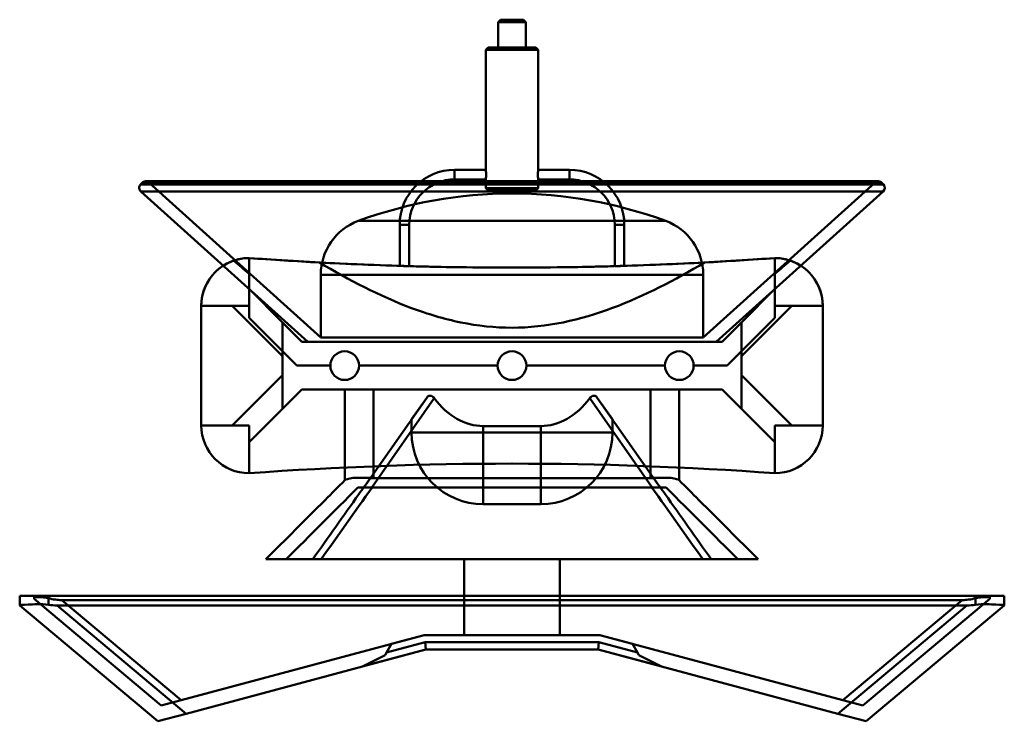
# Model space of a CAD drawing. Header units: millimetres. Extents: x -103 to 103, y -62 to 85.
import ezdxf

# ---------------------------------------------------------------- set-up
doc = ezdxf.new("R2010")
doc.units = ezdxf.units.MM
doc.layers.add('1', color=7, linetype='CONTINUOUS', true_color=0xffffff)

msp = doc.modelspace()

# ---------------------------------------------------------------- linework, layer by layer
at = {"layer": '1', "color": 30, "linetype": 'Continuous', "lineweight": 50}
for p, q in [((-2.4, 85), (-2.9, 84.5)), ((-2.4, 85), (-2.9, 84.5)), ((-2.9, 84.5), (2.9, 84.5)), ((2.9, 84.5), (-2.9, 84.5)), ((-2.9, 84.5), (-2.9, 79.2)), ((-2.9, 84.5), (-2.9, 79.2)), ((-2.4, 85), (2.4, 85)), ((2.4, 85), (-2.4, 85)), ((2.9, 84.5), (2.4, 85)), ((2.9, 84.5), (2.4, 85)), ((2.9, 79.2), (2.9, 84.5)), ((2.9, 79.2), (2.9, 84.5)), ((-5, 79.2), (-5.5, 78.7)), ((-5, 79.2), (-5.5, 78.7)), ((5.5, 78.7), (-5.5, 78.7)), ((-5.5, 78.7), (5.5, 78.7)), ((-5.5, 78.7), (-5.5, 53.6)), ((-5.5, 78.7), (-5.5, 53.6)), ((-5, 79.2), (5, 79.2)), ((5, 79.2), (-5, 79.2)), ((-2.9, 79.2), (2.9, 79.2)), ((2.9, 79.2), (-2.9, 79.2)), ((5.5, 78.7), (5, 79.2)), ((5.5, 78.7), (5, 79.2)), ((5.5, 53.6), (5.5, 78.7)), ((5.5, 53.6), (5.5, 78.7)), ((-12, 51.6), (-12, 53.6)), ((-12, 53.6), (-12, 51.6)), ((-5.5, 53.6), (-12, 53.6)), ((-5.5, 53.6), (-12, 53.6)), ((12, 53.6), (5.5, 53.6)), ((12, 53.6), (5.5, 53.6)), ((12, 53.6), (12, 51.6)), ((12, 51.6), (12, 53.6)), ((-12, 51.6), (-5.5, 51.6)), ((-12, 51.6), (-5.5, 51.6)), ((-5.5, 51.61), (-5.5, 49.8)), ((-5.5, 51.61), (-5.5, 49.8)), ((5.5, 49.8), (5.5, 51.61)), ((5.5, 49.8), (5.5, 51.61)), ((5.5, 51.6), (12, 51.6)), ((5.5, 51.6), (12, 51.6)), ((-77.4, 50.87), (-77.73, 50.5)), ((77.73, 50.5), (-77.73, 50.5)), ((77.4, 50.87), (-77.4, 50.87)), ((76.66, 51.2), (-76.66, 51.2)), ((76.66, 51.2), (-76.66, 51.2)), ((75.99, 50.95), (-75.99, 50.95)), ((-75.99, 50.95), (-40, 18.54)), ((5.5, 49.8), (-5.5, 49.8)), ((-5.5, 49.8), (5.5, 49.8)), ((-5.5, 49.8), (-5, 49.3)), ((-5.5, 49.8), (-5, 49.3)), ((5, 49.3), (5.5, 49.8)), ((5, 49.3), (5.5, 49.8)), ((40, 18.54), (75.99, 50.95)), ((77.73, 50.5), (77.4, 50.87)), ((77.66, 49.09), (-77.66, 49.09)), ((-77.66, 49.09), (-42.74, 17.65)), ((5, 49.3), (-5, 49.3)), ((-5, 49.3), (5, 49.3)), ((42.74, 17.65), (77.66, 49.09)), ((-32.15, 42.91), (32.15, 42.91)), ((-23.5, 42.1), (-21.5, 42.1)), ((-21.5, 42.1), (-23.5, 42.1)), ((-23.5, 42.1), (-23.5, 33.51)), ((-23.5, 42.1), (-23.5, 33.51)), ((-21.5, 33.46), (-21.5, 42.1)), ((-21.5, 33.46), (-21.5, 42.1)), ((21.5, 42.1), (23.5, 42.1)), ((23.5, 42.1), (21.5, 42.1)), ((21.5, 42.1), (21.5, 33.46)), ((21.5, 42.1), (21.5, 33.46)), ((23.5, 33.51), (23.5, 42.1)), ((23.5, 33.51), (23.5, 42.1)), ((-55, 25.15), (-55, 35.15)), ((-55, 35.15), (-55, 28.69)), ((-55, 35.15), (-55, 25.15)), ((-55, 25.15), (-55, 35.15)), ((-55, 25.15), (-55, 35.15)), ((-55, 35.15), (-55, 25.15)), ((-55, 25.15), (-55, 35.15)), ((-55, 28.69), (-55, 35.15)), ((55, 35.15), (55, 25.15)), ((55, 35.15), (55, 28.69)), ((55, 35.15), (55, 25.15)), ((55, 25.15), (55, 35.15)), ((55, 28.69), (55, 35.15)), ((55, 35.15), (55, 25.15)), ((55, 35.15), (55, 25.15)), ((55, 25.15), (55, 35.15)), ((-55, 31.86), (-55, 28.69)), ((-55, 28.69), (-55, 31.86)), ((-40, 31.65), (40, 31.65)), ((-40, 31.65), (-40, 18.54)), ((40, 18.54), (40, 31.65)), ((55, 31.86), (55, 28.69)), ((55, 28.69), (55, 31.86)), ((-43.96, 17.65), (-55, 28.69)), ((-55, 28.69), (-43.96, 17.65)), ((-55, 28.69), (-55, 25.15)), ((-43.96, 17.65), (-55, 28.69)), ((-55, 25.15), (-55, 28.69)), ((-55, 28.69), (-55, 25.15)), ((-48, 21.69), (-55, 28.69)), ((-55, 25.15), (-55, 28.69)), ((-55, 28.69), (-43.96, 17.65)), ((-55, 28.69), (-43.96, 17.65)), ((-43.96, 17.65), (-55, 28.69)), ((-55, 28.69), (-48, 21.69)), ((55, 28.69), (43.96, 17.65)), ((55, 28.69), (43.96, 17.65)), ((43.96, 17.65), (55, 28.69)), ((55, 28.69), (43.96, 17.65)), ((43.96, 17.65), (55, 28.69)), ((43.96, 17.65), (55, 28.69)), ((55, 28.69), (48, 21.69)), ((48, 21.69), (55, 28.69)), ((55, 25.15), (55, 28.69)), ((55, 28.69), (55, 25.15)), ((55, 28.69), (55, 25.15)), ((55, 25.15), (55, 28.69)), ((-65, 25.15), (-55, 25.15)), ((-58.54, 25.15), (-65, 25.15)), ((-65, 25.15), (-55, 25.15)), ((-65, 25.15), (-58.54, 25.15)), ((-65, 25.15), (-65, 0.15)), ((-55, 25.15), (-65, 25.15)), ((-65, 25.15), (-65, 0.15)), ((-65, 25.15), (-58.54, 25.15)), ((-65, 0.15), (-65, 25.15)), ((-55, 25.15), (-65, 25.15)), ((-58.54, 25.15), (-65, 25.15)), ((-65, 0.15), (-65, 25.15)), ((-48, 14.61), (-58.54, 25.15)), ((-58.54, 25.15), (-55, 25.15)), ((-58.54, 25.15), (-48, 14.61)), ((-58.54, 25.15), (-48, 14.61)), ((-48, 14.61), (-58.54, 25.15)), ((-48, 14.61), (-58.54, 25.15)), ((-55, 25.15), (-58.54, 25.15)), ((-58.54, 25.15), (-48, 14.61)), ((-48, 14.61), (-58.54, 25.15)), ((-58.54, 25.15), (-48, 14.61)), ((-58.54, 25.15), (-55, 25.15)), ((-55, 25.15), (-58.54, 25.15)), ((-55, 22.65), (-55, 25.15)), ((-55, 22.65), (-55, 25.15)), ((48, 14.61), (58.54, 25.15)), ((58.54, 25.15), (48, 14.61)), ((48, 14.61), (58.54, 25.15)), ((58.54, 25.15), (48, 14.61)), ((58.54, 25.15), (48, 14.61)), ((48, 14.61), (58.54, 25.15)), ((48, 14.61), (58.54, 25.15)), ((58.54, 25.15), (48, 14.61)), ((55, 25.15), (55, 22.65)), ((55, 25.15), (58.54, 25.15)), ((55, 25.15), (58.54, 25.15)), ((55, 25.15), (55, 22.65)), ((58.54, 25.15), (55, 25.15)), ((55, 25.15), (65, 25.15)), ((65, 25.15), (55, 25.15)), ((65, 25.15), (55, 25.15)), ((55, 25.15), (65, 25.15)), ((58.54, 25.15), (55, 25.15)), ((58.54, 25.15), (65, 25.15)), ((65, 25.15), (58.54, 25.15)), ((65, 25.15), (58.54, 25.15)), ((58.54, 25.15), (65, 25.15)), ((65, 0.15), (65, 25.15)), ((65, 0.15), (65, 25.15)), ((65, 25.15), (65, 0.15)), ((65, 25.15), (65, 0.15)), ((-55, 22.65), (-45, 12.65)), ((-45, 12.65), (-55, 22.65)), ((-48, 21.69), (-48, 14.61)), ((-48, 14.61), (-48, 21.69)), ((55, 22.65), (45, 12.65)), ((45, 12.65), (55, 22.65)), ((48, 21.69), (48, 14.61)), ((48, 14.61), (48, 21.69)), ((-40, 18.54), (40, 18.54)), ((-43.96, 17.65), (43.96, 17.65)), ((43.96, 17.65), (-43.96, 17.65)), ((-43.96, 17.65), (43.96, 17.65)), ((43.96, 17.65), (-43.96, 17.65)), ((43.96, 17.65), (-43.96, 17.65)), ((-43.96, 17.65), (43.96, 17.65)), ((42.74, 17.65), (-42.74, 17.65)), ((-48, 10.69), (-48, 14.61)), ((-48, 14.61), (-48, 10.69)), ((-48, 14.61), (-48, 10.69)), ((-48, 10.69), (-48, 14.61)), ((-48, 10.69), (-48, 14.61)), ((-48, 14.61), (-48, 10.69)), ((48, 14.61), (48, 10.69)), ((48, 10.69), (48, 14.61)), ((48, 14.61), (48, 10.69)), ((48, 10.69), (48, 14.61)), ((48, 14.61), (48, 10.69)), ((48, 10.69), (48, 14.61)), ((-38, 12.65), (-45, 12.65)), ((-38, 12.65), (-45, 12.65)), ((-3, 12.65), (-32, 12.65)), ((-3, 12.65), (-32, 12.65)), ((32, 12.65), (3, 12.65)), ((32, 12.65), (3, 12.65)), ((45, 12.65), (38, 12.65)), ((45, 12.65), (38, 12.65)), ((-48, 10.69), (-58.54, 0.15)), ((-58.54, 0.15), (-48, 10.69)), ((-58.54, 0.15), (-48, 10.69)), ((-48, 10.69), (-58.54, 0.15)), ((-48, 10.69), (-58.54, 0.15)), ((-48, 10.69), (-58.54, 0.15)), ((-58.54, 0.15), (-48, 10.69)), ((-58.54, 0.15), (-48, 10.69)), ((-48, 10.69), (-48, 3.61)), ((-48, 3.61), (-48, 10.69)), ((48, 10.69), (58.54, 0.15)), ((48, 10.69), (58.54, 0.15)), ((48, 3.61), (48, 10.69)), ((58.54, 0.15), (48, 10.69)), ((48, 10.69), (58.54, 0.15)), ((58.54, 0.15), (48, 10.69)), ((58.54, 0.15), (48, 10.69)), ((58.54, 0.15), (48, 10.69)), ((48, 10.69), (58.54, 0.15)), ((48, 10.69), (48, 3.61)), ((-55, -3.39), (-43.96, 7.65)), ((-55, -3.39), (-43.96, 7.65)), ((-43.96, 7.65), (-55, -3.39)), ((-43.96, 7.65), (-55, -3.39)), ((-55, -3.39), (-43.96, 7.65)), ((-43.96, 7.65), (-55, -3.39)), ((43.96, 7.65), (-43.96, 7.65)), ((-43.96, 7.65), (43.96, 7.65)), ((43.96, 7.65), (-43.96, 7.65)), ((43.96, 7.65), (-43.96, 7.65)), ((-43.96, 7.65), (43.96, 7.65)), ((-43.96, 7.65), (43.96, 7.65)), ((-35, -11.35), (-35, 7.65)), ((-35, 7.65), (-29, 7.65)), ((-35, 7.65), (-35, -11.35)), ((-35, 7.65), (-29, 7.65)), ((-29, -10.87), (-29, 7.65)), ((-29, 7.65), (29, 7.65)), ((-29, 7.65), (-29, -10.87)), ((-29, 7.65), (29, 7.65)), ((29, 7.65), (35, 7.65)), ((29, -10.87), (29, 7.65)), ((35, 7.65), (29, 7.65)), ((29, 7.65), (29, -10.87)), ((35, -11.35), (35, 7.65)), ((35, 7.65), (35, -11.35)), ((55, -3.39), (43.96, 7.65)), ((43.96, 7.65), (55, -3.39)), ((55, -3.39), (43.96, 7.65)), ((43.96, 7.65), (55, -3.39)), ((43.96, 7.65), (55, -3.39)), ((55, -3.39), (43.96, 7.65)), ((-17.84, 5.94), (-31, -12.85)), ((-31, -12.85), (-17.84, 5.94)), ((-29.36, -12.85), (-16.28, 5.83)), ((-16.28, 5.83), (-29.36, -12.85)), ((-17.84, 5.94), (-21, 1.43)), ((-21, 1.43), (-17.84, 5.94)), ((29.36, -12.85), (16.28, 5.83)), ((16.28, 5.83), (29.36, -12.85)), ((17.84, 5.94), (21, 1.43)), ((21, 1.43), (17.84, 5.94)), ((31, -12.85), (17.84, 5.94)), ((17.84, 5.94), (31, -12.85)), ((-48, 3.61), (-55, -3.39)), ((-55, -3.39), (-48, 3.61)), ((48, 3.61), (55, -3.39)), ((55, -3.39), (48, 3.61)), ((-55, 0.15), (-65, 0.15)), ((-65, 0.15), (-58.54, 0.15)), ((-55, 0.15), (-65, 0.15)), ((-58.54, 0.15), (-65, 0.15)), ((-65, 0.15), (-58.54, 0.15)), ((-65, 0.15), (-55, 0.15)), ((-58.54, 0.15), (-65, 0.15)), ((-65, 0.15), (-55, 0.15)), ((-55, 0.15), (-58.54, 0.15)), ((-58.54, 0.15), (-55, 0.15)), ((-58.54, 0.15), (-55, 0.15)), ((-55, 0.15), (-58.54, 0.15)), ((-55, 0.15), (-55, -3.39)), ((-55, 0.15), (-55, -9.85)), ((-55, -3.39), (-55, 0.15)), ((-55, -3.39), (-55, 0.15)), ((-55, 0.15), (-55, -9.85)), ((-55, -9.85), (-55, 0.15)), ((-55, 0.15), (-55, -3.39)), ((-55, -9.85), (-55, 0.15)), ((-21, 1.43), (-21, -1.35)), ((-21, -1.35), (-21, 1.43)), ((6, 0), (-6, 0)), ((-6, 0), (6, 0)), ((-6, -1.35), (-6, 0)), ((-6, 0), (-6, -1.35)), ((6, -1.35), (6, 0)), ((6, 0), (6, -1.35)), ((21, 1.43), (21, -1.35)), ((21, -1.35), (21, 1.43)), ((58.54, 0.15), (55, 0.15)), ((55, 0.15), (58.54, 0.15)), ((55, 0.15), (65, 0.15)), ((55, -9.85), (55, 0.15)), ((55, 0.15), (55, -3.39)), ((55, -3.39), (55, 0.15)), ((55, -3.39), (55, 0.15)), ((55, 0.15), (65, 0.15)), ((55, 0.15), (55, -9.85)), ((58.54, 0.15), (55, 0.15)), ((65, 0.15), (55, 0.15)), ((65, 0.15), (55, 0.15)), ((55, 0.15), (55, -3.39)), ((55, 0.15), (58.54, 0.15)), ((55, -9.85), (55, 0.15)), ((55, 0.15), (55, -9.85)), ((58.54, 0.15), (65, 0.15)), ((58.54, 0.15), (65, 0.15)), ((65, 0.15), (58.54, 0.15)), ((65, 0.15), (58.54, 0.15)), ((-21, -1.35), (-6, -1.35)), ((-21, -1.35), (-6, -1.35)), ((-6, -1.35), (6, -1.35)), ((-6, -16.35), (-6, -1.35)), ((-6, -1.35), (-6, -16.35)), ((6, -1.35), (-6, -1.35)), ((6, -1.35), (6, -16.35)), ((21, -1.35), (6, -1.35)), ((6, -16.35), (6, -1.35)), ((6, -1.35), (21, -1.35)), ((-55, -9.85), (-55, -3.39)), ((-55, -9.85), (-55, -3.39)), ((-55, -3.39), (-55, -9.85)), ((-55, -3.39), (-55, -9.85)), ((55, -3.39), (55, -9.85)), ((55, -3.39), (55, -9.85)), ((55, -9.85), (55, -3.39)), ((55, -9.85), (55, -3.39)), ((-34.96, -11.31), (-35, -11.35)), ((-34.96, -11.31), (-35, -11.35)), ((-33.26, -10.85), (-29.64, -10.85)), ((-29.64, -10.85), (-33.26, -10.85)), ((-29, -10.87), (29, -10.87)), ((29, -10.87), (-29, -10.87)), ((33.26, -10.85), (29.64, -10.85)), ((29.64, -10.85), (33.26, -10.85)), ((34.96, -11.31), (35, -11.35)), ((34.96, -11.31), (35, -11.35)), ((-31, -12.85), (-29.36, -12.85)), ((-29.36, -12.85), (-31, -12.85)), ((29.36, -12.85), (-29.36, -12.85)), ((29.36, -12.85), (-29.36, -12.85)), ((-29.29, -12.85), (29.29, -12.85)), ((29.29, -12.85), (-29.29, -12.85)), ((29.36, -12.85), (31, -12.85)), ((31, -12.85), (29.36, -12.85)), ((-6, -16.35), (6, -16.35)), ((6, -16.35), (-6, -16.35)), ((-41.7, -27.85), (-10, -27.85)), ((-10, -27.85), (-41.7, -27.85)), ((-39.93, -27.85), (39.93, -27.85)), ((39.93, -27.85), (-39.93, -27.85)), ((-10, -43.7), (-10, -27.85)), ((-10, -27.85), (-10, -43.7)), ((-10, -27.85), (10, -27.85)), ((-10, -27.85), (-10, -43.7)), ((-10, -43.7), (-10, -27.85)), ((10, -27.85), (-10, -27.85)), ((10, -43.7), (10, -27.85)), ((10, -27.85), (41.7, -27.85)), ((10, -43.7), (10, -27.85)), ((10, -27.85), (10, -43.7)), ((10, -27.85), (10, -43.7)), ((41.7, -27.85), (10, -27.85)), ((-103, -35.5), (-97, -35.5)), ((-97, -35.5), (-103, -35.5)), ((-103, -37.48), (-103, -35.5)), ((-103, -35.5), (-103, -37.48)), ((-100, -35.5), (-100, -35.97)), ((-97, -35.5), (-100, -35.5)), ((-100, -35.97), (-100, -35.5)), ((-100, -35.5), (-97, -35.5)), ((-100, -36.1), (-100, -35.97)), ((-100, -35.97), (-100, -36.1)), ((-73.38, -58.43), (-100, -36.1)), ((-100, -36.1), (-73.38, -58.43)), ((97, -35.5), (-97, -35.5)), ((-97, -35.99), (-97, -35.5)), ((-97, -35.5), (97, -35.5)), ((-97, -35.5), (-97, -35.99)), ((-97, -35.5), (-97, -37.37)), ((97, -35.5), (-97, -35.5)), ((-97, -37.37), (-97, -35.5)), ((-97, -35.5), (97, -35.5)), ((94.18, -36.39), (-94.18, -36.39)), ((-69.24, -57.32), (-94.18, -36.39)), ((-94.18, -36.39), (-69.24, -57.32)), ((-94.18, -36.39), (94.18, -36.39)), ((69.24, -57.32), (94.18, -36.39)), ((94.18, -36.39), (69.24, -57.32)), ((73.38, -58.43), (100, -36.1)), ((100, -36.1), (73.38, -58.43)), ((100, -35.5), (97, -35.5)), ((97, -35.5), (97, -37.37)), ((97, -35.99), (97, -35.5)), ((97, -37.37), (97, -35.5)), ((103, -35.5), (97, -35.5)), ((97, -35.5), (97, -35.99)), ((97, -35.5), (103, -35.5)), ((97, -35.5), (100, -35.5)), ((100, -35.97), (100, -35.5)), ((100, -35.5), (100, -35.97)), ((100, -35.97), (100, -36.1)), ((100, -36.1), (100, -35.97)), ((103, -37.48), (103, -35.5)), ((103, -35.5), (103, -37.48)), ((-103, -37.5), (-103, -37.48)), ((-103, -37.48), (-103, -37.5)), ((-74.12, -61.74), (-103, -37.5)), ((-103, -37.5), (-74.12, -61.74)), ((95.18, -37.5), (-95.18, -37.5)), ((-68.19, -60.15), (-95.18, -37.5)), ((-95.18, -37.5), (-68.19, -60.15)), ((95.18, -37.5), (-95.18, -37.5)), ((68.19, -60.15), (95.18, -37.5)), ((95.18, -37.5), (68.19, -60.15)), ((103, -37.5), (74.12, -61.74)), ((74.12, -61.74), (103, -37.5)), ((103, -37.5), (103, -37.48)), ((103, -37.48), (103, -37.5)), ((-69.24, -57.32), (-18.39, -43.7)), ((-18.39, -43.7), (-69.24, -57.32)), ((-26.25, -47.36), (-18.2, -45.2)), ((-18.2, -45.2), (-26.25, -47.36)), ((-18.39, -43.7), (-25.24, -45.53)), ((-18.39, -43.7), (-25.24, -45.53)), ((18.39, -43.7), (-18.39, -43.7)), ((-18.39, -43.7), (18.39, -43.7)), ((18.39, -43.7), (-18.39, -43.7)), ((18.39, -43.7), (-18.39, -43.7)), ((-18.2, -45.2), (18.2, -45.2)), ((-18.2, -45.2), (-18, -46.7)), ((-18, -46.7), (-18.2, -45.2)), ((18.2, -45.2), (-18.2, -45.2)), ((10, -43.7), (-10, -43.7)), ((10, -43.7), (-10, -43.7)), ((-10, -43.7), (10, -43.7)), ((-10, -43.7), (10, -43.7)), ((18, -46.7), (18.2, -45.2)), ((18.2, -45.2), (18, -46.7)), ((26.25, -47.36), (18.2, -45.2)), ((18.2, -45.2), (26.25, -47.36)), ((25.24, -45.53), (18.39, -43.7)), ((69.24, -57.32), (18.39, -43.7)), ((18.39, -43.7), (69.24, -57.32)), ((25.24, -45.53), (18.39, -43.7)), ((-68.19, -60.15), (-18, -46.7)), ((-18, -46.7), (-68.19, -60.15)), ((-31.13, -50.22), (-18, -46.7)), ((-18, -46.7), (-31.13, -50.22)), ((-26.54, -47.87), (-26.25, -47.36)), ((-26.25, -47.36), (-26.54, -47.87)), ((-25.24, -45.53), (-26.25, -47.36)), ((-25.24, -45.53), (-26.25, -47.36)), ((-18, -46.7), (18, -46.7)), ((18, -46.7), (-18, -46.7)), ((18, -46.7), (-18, -46.7)), ((-18, -46.7), (18, -46.7)), ((18, -46.7), (68.19, -60.15)), ((18, -46.7), (31.13, -50.22)), ((31.13, -50.22), (18, -46.7)), ((68.19, -60.15), (18, -46.7)), ((26.25, -47.36), (25.24, -45.53)), ((26.25, -47.36), (25.24, -45.53)), ((26.25, -47.36), (26.54, -47.87)), ((26.54, -47.87), (26.25, -47.36)), ((-26.54, -47.87), (-31.13, -50.22)), ((-31.13, -50.22), (-26.54, -47.87)), ((26.54, -47.87), (31.13, -50.22)), ((31.13, -50.22), (26.54, -47.87)), ((-73.38, -58.43), (-69.24, -57.32)), ((-69.24, -57.32), (-73.38, -58.43)), ((69.24, -57.32), (73.38, -58.43)), ((73.38, -58.43), (69.24, -57.32)), ((-68.19, -60.15), (-74.12, -61.74)), ((-74.12, -61.74), (-68.19, -60.15)), ((74.12, -61.74), (68.19, -60.15)), ((68.19, -60.15), (74.12, -61.74))]:
    msp.add_line(p, q, dxfattribs=at)
for centre in [(-35, 12.65), (-35, 12.65), (0, 12.65), (0, 12.65), (35, 12.65), (35, 12.65)]:
    msp.add_circle(centre, 3, dxfattribs=at)
at = {"layer": '1', "color": 30, "linetype": 'Continuous', "lineweight": 50, "extrusion": (0, 0, -1)}
for centre in [(35, 12.65), (35, 12.65), (0, 12.65), (0, 12.65), (-35, 12.65), (-35, 12.65)]:
    msp.add_circle(centre, 3, dxfattribs=at)
at = {"layer": '1', "color": 30, "linetype": 'Continuous', "lineweight": 50}
for centre, radius, start, end in [((-12, 42.1), 11.5, 90, 180), ((-12, 42.1), 11.5, 90, 180), ((12, 42.1), 11.5, 0, 90), ((12, 42.1), 11.5, 0, 90), ((-76.99, 49.83), 1, 138, 228), ((-76.66, 50.2), 1, 90, 138), ((76.66, 50.2), 1, 42, 90), ((76.99, 49.83), 1, 312, 42), ((0, -44.25), 92.9, 90, 110.2493), ((0, -44.25), 92.9, 69.7507, 90), ((-28, 31.65), 12, 110.2493, 180), ((28, 31.65), 12, 0, 69.7507), ((-55, 25.15), 10, 90, 180), ((0, 790.4), 757.25, 265.83487, 274.16513), ((0, 790.4), 757.25, 265.83487, 274.16513), ((55, 25.15), 10, 0, 90), ((-55, 25.15), 10, 108.9174, 180), ((55, 25.15), 10, 0, 71.0826), ((-55, 0.15), 10, 180, 270), ((-55, 0.15), 10, 180, 270), ((55, 0.15), 10, 270, 360), ((55, 0.15), 10, 270, 360), ((-6, -1.35), 15, 180, 270), ((6, -1.35), 15, 270, 0), ((0, -765.1), 757.25, 85.83487, 94.16513), ((0, -765.1), 757.25, 85.83487, 94.16513)]:
    msp.add_arc(centre, radius, start, end, dxfattribs=at)
at = {"layer": '1', "color": 30, "linetype": 'Continuous', "lineweight": 50, "extrusion": (0, 0, -1)}
for centre, radius, start, end in [((12, 42.1), 9.5, 0, 90), ((12, 42.1), 9.5, 0, 90), ((-12, 42.1), 9.5, 90, 180), ((-12, 42.1), 9.5, 90, 180), ((76.66, 50.2), 1, 90, 132), ((-76.66, 50.2), 1, 48, 90), ((55, 25.15), 10, 0, 90), ((0, 790.4), 757.25, 265.83487, 274.16513), ((0, 790.4), 757.25, 265.83487, 274.16513), ((0, 790.4), 757.25, 273.04997, 274.16513), ((0, 790.4), 757.25, 265.83487, 274.16513), ((0, 790.4), 757.25, 265.83487, 266.95003), ((-55, 25.15), 10, 90, 180), ((55, 25.15), 10, 0, 71.0826), ((-55, 25.15), 10, 108.9174, 180), ((35, 12.65), 3, 360, 180), ((35, 12.65), 3, 360, 180), ((0, 12.65), 3, 360, 180), ((0, 12.65), 3, 360, 180), ((-35, 12.65), 3, 360, 180), ((-35, 12.65), 3, 360, 180), ((55, 0.15), 10, 270, 360), ((55, 0.15), 10, 270, 360), ((-55, 0.15), 10, 180, 270), ((-55, 0.15), 10, 180, 270), ((6, -1.35), 15, 270, 0), ((-6, -1.35), 15, 180, 270), ((0, -765.1), 757.25, 85.83487, 94.16513), ((0, -765.1), 757.25, 85.83487, 94.16513)]:
    msp.add_arc(centre, radius, start, end, dxfattribs=at)
for centre, major_axis, ratio, start_param, end_param in [((-6, 21.43), (0, 21.42), 0.700208, 3.141593, 3.896896), ((-6, 21.43), (0, 21.42), 0.700208, 3.141593, 3.896896), ((6, 21.43), (0, 21.42), 0.700208, 2.386289, 3.141593), ((6, 21.43), (0, 21.42), 0.700208, 2.386289, 3.141593), ((-29, -6.83), (-6, 0), 0.674509, 4.712389, 4.818349), ((-29, -6.83), (-6, 0), 0.674509, 4.712389, 4.818349), ((29, -6.83), (-6, 0), 0.674509, 4.606429, 4.712389), ((29, -6.83), (-6, 0), 0.674509, 4.606429, 4.712389), ((-101.61, -25.61), (11.14, -9.35), 0.481241, 0.520721, 0.793567), ((101.61, -25.61), (-11.14, -9.35), 0.481241, 5.489618, 5.762464), ((-105.79, -22.1), (15.92, -13.36), 0.481241, 0.520721, 0.649259), ((105.79, -22.1), (-15.92, -13.36), 0.481241, 5.633926, 5.762464)]:
    msp.add_ellipse(centre, major_axis=major_axis, ratio=ratio, start_param=start_param, end_param=end_param, dxfattribs=at)
at = {"layer": '1', "color": 30, "linetype": 'Continuous', "lineweight": 50}
for centre, major_axis, start_param, end_param in [((-101.61, -25.61), (11.14, -9.35), 5.489618, 5.762464), ((101.61, -25.61), (-11.14, -9.35), 0.520721, 0.793567), ((-105.79, -22.1), (15.92, -13.36), 5.633926, 5.762464), ((105.79, -22.1), (-15.92, -13.36), 0.520721, 0.649259)]:
    msp.add_ellipse(centre, major_axis=major_axis, ratio=0.481241, start_param=start_param, end_param=end_param, dxfattribs=at)
for points, knots in [([(-5.5, 53.6), (-5.5, 53.6), (-5.5, 53.59), (-5.49, 53.54), (-5.48, 53.5), (-5.46, 53.37), (-5.45, 53.29), (-5.43, 53.12), (-5.42, 53.02), (-5.41, 52.81), (-5.41, 52.7), (-5.41, 52.47), (-5.41, 52.36), (-5.43, 52.15), (-5.44, 52.05), (-5.46, 51.88), (-5.47, 51.8), (-5.48, 51.69), (-5.49, 51.65), (-5.5, 51.6), (-5.5, 51.59), (-5.5, 51.62), (-5.49, 51.65), (-5.47, 51.75), (-5.46, 51.82), (-5.44, 51.98), (-5.43, 52.07), (-5.42, 52.27), (-5.41, 52.38), (-5.41, 52.6), (-5.41, 52.72), (-5.42, 52.94), (-5.43, 53.04), (-5.44, 53.23), (-5.46, 53.32), (-5.47, 53.45), (-5.48, 53.51), (-5.5, 53.58), (-5.5, 53.6), (-5.5, 53.6)], [0, 0, 0, 0, 0.038906, 0.038906, 0.092933, 0.092933, 0.146514, 0.146514, 0.199332, 0.199332, 0.252247, 0.252247, 0.305983, 0.305983, 0.359971, 0.359971, 0.413277, 0.413277, 0.466029, 0.466029, 0.519185, 0.519185, 0.573106, 0.573106, 0.626959, 0.626959, 0.680006, 0.680006, 0.732755, 0.732755, 0.786184, 0.786184, 0.84021, 0.84021, 0.893824, 0.893824, 0.946894, 0.946894, 1, 1, 1, 1]), ([(-5.5, 53.6), (-5.5, 53.6), (-5.5, 53.58), (-5.48, 53.51), (-5.47, 53.45), (-5.46, 53.32), (-5.44, 53.23), (-5.43, 53.04), (-5.42, 52.94), (-5.41, 52.72), (-5.41, 52.6), (-5.41, 52.38), (-5.42, 52.27), (-5.43, 52.07), (-5.44, 51.98), (-5.46, 51.82), (-5.47, 51.75), (-5.49, 51.65), (-5.5, 51.62), (-5.5, 51.59), (-5.5, 51.6), (-5.49, 51.65), (-5.48, 51.69), (-5.47, 51.8), (-5.46, 51.88), (-5.44, 52.05), (-5.43, 52.15), (-5.41, 52.36), (-5.41, 52.47), (-5.41, 52.7), (-5.41, 52.81), (-5.42, 53.02), (-5.43, 53.12), (-5.45, 53.29), (-5.46, 53.37), (-5.48, 53.5), (-5.49, 53.54), (-5.5, 53.59), (-5.5, 53.6), (-5.5, 53.6)], [0, 0, 0, 0, 0.053106, 0.053106, 0.106176, 0.106176, 0.15979, 0.15979, 0.213816, 0.213816, 0.267245, 0.267245, 0.319994, 0.319994, 0.373041, 0.373041, 0.426894, 0.426894, 0.480815, 0.480815, 0.533971, 0.533971, 0.586723, 0.586723, 0.640029, 0.640029, 0.694017, 0.694017, 0.747753, 0.747753, 0.800668, 0.800668, 0.853486, 0.853486, 0.907067, 0.907067, 0.961094, 0.961094, 1, 1, 1, 1]), ([(5.5, 53.6), (5.5, 53.6), (5.5, 53.58), (5.48, 53.51), (5.47, 53.45), (5.46, 53.32), (5.44, 53.23), (5.43, 53.04), (5.42, 52.94), (5.41, 52.72), (5.41, 52.6), (5.41, 52.38), (5.42, 52.27), (5.43, 52.07), (5.44, 51.98), (5.46, 51.82), (5.47, 51.75), (5.49, 51.65), (5.5, 51.62), (5.5, 51.59), (5.5, 51.6), (5.49, 51.65), (5.48, 51.69), (5.47, 51.8), (5.46, 51.88), (5.44, 52.05), (5.43, 52.15), (5.41, 52.36), (5.41, 52.47), (5.41, 52.7), (5.41, 52.81), (5.42, 53.02), (5.43, 53.12), (5.45, 53.29), (5.46, 53.37), (5.48, 53.5), (5.49, 53.54), (5.5, 53.59), (5.5, 53.6), (5.5, 53.6)], [0, 0, 0, 0, 0.053106, 0.053106, 0.106176, 0.106176, 0.15979, 0.15979, 0.213816, 0.213816, 0.267245, 0.267245, 0.319994, 0.319994, 0.373041, 0.373041, 0.426894, 0.426894, 0.480815, 0.480815, 0.533971, 0.533971, 0.586723, 0.586723, 0.640029, 0.640029, 0.694017, 0.694017, 0.747753, 0.747753, 0.800668, 0.800668, 0.853486, 0.853486, 0.907067, 0.907067, 0.961094, 0.961094, 1, 1, 1, 1]), ([(5.5, 53.6), (5.5, 53.6), (5.5, 53.59), (5.49, 53.54), (5.48, 53.5), (5.46, 53.37), (5.45, 53.29), (5.43, 53.12), (5.42, 53.02), (5.41, 52.81), (5.41, 52.7), (5.41, 52.47), (5.41, 52.36), (5.43, 52.15), (5.44, 52.05), (5.46, 51.88), (5.47, 51.8), (5.48, 51.69), (5.49, 51.65), (5.5, 51.6), (5.5, 51.59), (5.5, 51.62), (5.49, 51.65), (5.47, 51.75), (5.46, 51.82), (5.44, 51.98), (5.43, 52.07), (5.42, 52.27), (5.41, 52.38), (5.41, 52.6), (5.41, 52.72), (5.42, 52.94), (5.43, 53.04), (5.44, 53.23), (5.46, 53.32), (5.47, 53.45), (5.48, 53.51), (5.5, 53.58), (5.5, 53.6), (5.5, 53.6)], [0, 0, 0, 0, 0.038906, 0.038906, 0.092933, 0.092933, 0.146514, 0.146514, 0.199332, 0.199332, 0.252247, 0.252247, 0.305983, 0.305983, 0.359971, 0.359971, 0.413277, 0.413277, 0.466029, 0.466029, 0.519185, 0.519185, 0.573106, 0.573106, 0.626959, 0.626959, 0.680006, 0.680006, 0.732755, 0.732755, 0.786184, 0.786184, 0.84021, 0.84021, 0.893824, 0.893824, 0.946894, 0.946894, 1, 1, 1, 1]), ([(-40.29, 34.22), (-34.15, 30.58), (-27.72, 27.21), (-17.66, 23.44), (-14.24, 22.41), (-7.19, 20.97), (-3.56, 20.58), (7.17, 20.58), (14.35, 22.2), (27.74, 27.22), (34.11, 30.56), (40.29, 34.22)], [0, 0, 0, 0, 0.25, 0.25, 0.375, 0.375, 0.5, 0.5, 0.75, 0.75, 1, 1, 1, 1]), ([(40.29, 34.22), (37.46, 34.07), (34.41, 33.93), (28.04, 33.66), (24.73, 33.55), (17.9, 33.35), (14.34, 33.28), (7.19, 33.18), (3.59, 33.15), (-3.63, 33.15), (-7.29, 33.18), (-14.44, 33.28), (-17.94, 33.35), (-24.76, 33.55), (-28.12, 33.67), (-34.47, 33.93), (-37.47, 34.07), (-40.29, 34.22)], [0, 0, 0, 0, 0.125, 0.125, 0.25, 0.25, 0.375, 0.375, 0.5, 0.5, 0.625, 0.625, 0.75, 0.75, 0.875, 0.875, 1, 1, 1, 1]), ([(-22.5, 33.48), (-22.61, 33.49), (-22.73, 33.49), (-22.94, 33.5), (-23.04, 33.5), (-23.21, 33.51), (-23.29, 33.51), (-23.41, 33.51), (-23.45, 33.51), (-23.5, 33.51), (-23.51, 33.51), (-23.48, 33.51), (-23.45, 33.51), (-23.35, 33.51), (-23.28, 33.51), (-23.12, 33.5), (-23.03, 33.5), (-22.83, 33.49), (-22.72, 33.49), (-22.49, 33.48), (-22.38, 33.48), (-22.16, 33.47), (-22.05, 33.47), (-21.87, 33.47), (-21.78, 33.46), (-21.64, 33.46), (-21.59, 33.46), (-21.52, 33.46), (-21.5, 33.46), (-21.5, 33.46), (-21.52, 33.46), (-21.6, 33.46), (-21.66, 33.46), (-21.8, 33.46), (-21.88, 33.47), (-22.07, 33.47), (-22.18, 33.47), (-22.36, 33.48), (-22.43, 33.48), (-22.5, 33.48)], [0, 0, 0, 0, 0.053735, 0.053735, 0.107472, 0.107472, 0.161198, 0.161198, 0.214901, 0.214901, 0.26858, 0.26858, 0.322247, 0.322247, 0.375919, 0.375919, 0.429612, 0.429612, 0.483329, 0.483329, 0.537065, 0.537065, 0.590805, 0.590805, 0.644533, 0.644533, 0.69824, 0.69824, 0.751926, 0.751926, 0.805599, 0.805599, 0.859271, 0.859271, 0.912957, 0.912957, 0.966663, 0.966663, 1, 1, 1, 1]), ([(-22.5, 33.48), (-22.39, 33.48), (-22.27, 33.48), (-22.06, 33.47), (-21.96, 33.47), (-21.79, 33.46), (-21.71, 33.46), (-21.59, 33.46), (-21.55, 33.46), (-21.5, 33.46), (-21.49, 33.46), (-21.52, 33.46), (-21.55, 33.46), (-21.65, 33.46), (-21.72, 33.46), (-21.88, 33.47), (-21.97, 33.47), (-22.17, 33.47), (-22.28, 33.48), (-22.51, 33.48), (-22.62, 33.49), (-22.84, 33.49), (-22.95, 33.5), (-23.13, 33.5), (-23.22, 33.51), (-23.36, 33.51), (-23.41, 33.51), (-23.48, 33.51), (-23.5, 33.51), (-23.5, 33.51), (-23.48, 33.51), (-23.4, 33.51), (-23.34, 33.51), (-23.2, 33.51), (-23.12, 33.5), (-22.93, 33.5), (-22.82, 33.49), (-22.64, 33.49), (-22.57, 33.49), (-22.5, 33.48)], [0, 0, 0, 0, 0.053733, 0.053733, 0.107466, 0.107466, 0.161188, 0.161188, 0.214889, 0.214889, 0.268569, 0.268569, 0.322241, 0.322241, 0.375916, 0.375916, 0.429607, 0.429607, 0.483321, 0.483321, 0.537053, 0.537053, 0.590794, 0.590794, 0.644525, 0.644525, 0.698236, 0.698236, 0.751922, 0.751922, 0.805591, 0.805591, 0.85926, 0.85926, 0.912945, 0.912945, 0.966655, 0.966655, 1, 1, 1, 1]), ([(22.5, 33.48), (22.39, 33.48), (22.27, 33.48), (22.06, 33.47), (21.96, 33.47), (21.79, 33.46), (21.71, 33.46), (21.59, 33.46), (21.55, 33.46), (21.5, 33.46), (21.49, 33.46), (21.52, 33.46), (21.55, 33.46), (21.65, 33.46), (21.72, 33.46), (21.88, 33.47), (21.97, 33.47), (22.17, 33.47), (22.28, 33.48), (22.51, 33.48), (22.62, 33.49), (22.84, 33.49), (22.95, 33.5), (23.13, 33.5), (23.22, 33.51), (23.36, 33.51), (23.41, 33.51), (23.48, 33.51), (23.5, 33.51), (23.5, 33.51), (23.48, 33.51), (23.4, 33.51), (23.34, 33.51), (23.2, 33.51), (23.12, 33.5), (22.93, 33.5), (22.82, 33.49), (22.64, 33.49), (22.57, 33.49), (22.5, 33.48)], [0, 0, 0, 0, 0.053733, 0.053733, 0.107466, 0.107466, 0.161188, 0.161188, 0.214889, 0.214889, 0.268569, 0.268569, 0.322241, 0.322241, 0.375916, 0.375916, 0.429607, 0.429607, 0.483321, 0.483321, 0.537053, 0.537053, 0.590794, 0.590794, 0.644525, 0.644525, 0.698236, 0.698236, 0.751922, 0.751922, 0.805591, 0.805591, 0.85926, 0.85926, 0.912945, 0.912945, 0.966655, 0.966655, 1, 1, 1, 1]), ([(22.5, 33.48), (22.61, 33.49), (22.73, 33.49), (22.94, 33.5), (23.04, 33.5), (23.21, 33.51), (23.29, 33.51), (23.41, 33.51), (23.45, 33.51), (23.5, 33.51), (23.51, 33.51), (23.48, 33.51), (23.45, 33.51), (23.35, 33.51), (23.28, 33.51), (23.12, 33.5), (23.03, 33.5), (22.83, 33.49), (22.72, 33.49), (22.49, 33.48), (22.38, 33.48), (22.16, 33.47), (22.05, 33.47), (21.87, 33.47), (21.78, 33.46), (21.64, 33.46), (21.59, 33.46), (21.52, 33.46), (21.5, 33.46), (21.5, 33.46), (21.52, 33.46), (21.6, 33.46), (21.66, 33.46), (21.8, 33.46), (21.88, 33.47), (22.07, 33.47), (22.18, 33.47), (22.36, 33.48), (22.43, 33.48), (22.5, 33.48)], [0, 0, 0, 0, 0.053735, 0.053735, 0.107472, 0.107472, 0.161198, 0.161198, 0.214901, 0.214901, 0.26858, 0.26858, 0.322247, 0.322247, 0.375919, 0.375919, 0.429612, 0.429612, 0.483329, 0.483329, 0.537065, 0.537065, 0.590805, 0.590805, 0.644533, 0.644533, 0.69824, 0.69824, 0.751926, 0.751926, 0.805599, 0.805599, 0.859271, 0.859271, 0.912957, 0.912957, 0.966663, 0.966663, 1, 1, 1, 1]), ([(-16.28, 5.83), (-16.39, 5.97), (-16.51, 6.1), (-16.78, 6.28), (-16.92, 6.34), (-17.18, 6.38), (-17.31, 6.36), (-17.53, 6.26), (-17.64, 6.18), (-17.77, 6.04), (-17.81, 5.99), (-17.84, 5.94)], [0, 0, 0, 0, 0.242265, 0.242265, 0.486879, 0.486879, 0.704297, 0.704297, 0.907037, 0.907037, 1, 1, 1, 1]), ([(-17.84, 5.94), (-17.76, 6.06), (-17.66, 6.17), (-17.44, 6.31), (-17.31, 6.36), (-17.07, 6.37), (-16.95, 6.35), (-16.72, 6.25), (-16.6, 6.17), (-16.42, 6), (-16.35, 5.92), (-16.28, 5.83)], [0, 0, 0, 0, 0.218987, 0.218987, 0.439368, 0.439368, 0.645387, 0.645387, 0.851923, 0.851923, 1, 1, 1, 1]), ([(16.28, 5.83), (16.39, 5.97), (16.51, 6.1), (16.78, 6.28), (16.92, 6.34), (17.18, 6.38), (17.31, 6.36), (17.53, 6.26), (17.64, 6.18), (17.77, 6.04), (17.81, 5.99), (17.84, 5.94)], [0, 0, 0, 0, 0.242265, 0.242265, 0.486879, 0.486879, 0.704297, 0.704297, 0.907037, 0.907037, 1, 1, 1, 1]), ([(17.84, 5.94), (17.76, 6.06), (17.66, 6.17), (17.44, 6.31), (17.31, 6.36), (17.07, 6.37), (16.95, 6.35), (16.72, 6.25), (16.6, 6.17), (16.42, 6), (16.35, 5.92), (16.28, 5.83)], [0, 0, 0, 0, 0.218987, 0.218987, 0.439368, 0.439368, 0.645387, 0.645387, 0.851923, 0.851923, 1, 1, 1, 1]), ([(-34.96, -11.31), (-36.34, -12.69), (-37.73, -14.08), (-43.24, -19.59), (-47.37, -23.72), (-51.5, -27.85)], [0, 0, 0, 0, 0.251079, 0.251079, 1, 1, 1, 1]), ([(-51.5, -27.85), (-47.37, -23.72), (-43.24, -19.59), (-37.73, -14.08), (-36.34, -12.69), (-34.96, -11.31)], [0, 0, 0, 0, 0.748921, 0.748921, 1, 1, 1, 1]), ([(-41.7, -27.85), (-38.48, -23.31), (-35.26, -18.78), (-31.24, -13.11), (-30.44, -11.98), (-29.63, -10.85)], [0, 0, 0, 0, 0.800383, 0.800383, 1, 1, 1, 1]), ([(-29.63, -10.85), (-30.44, -11.98), (-31.24, -13.11), (-35.26, -18.78), (-38.48, -23.31), (-41.7, -27.85)], [0, 0, 0, 0, 0.199617, 0.199617, 1, 1, 1, 1]), ([(29.63, -10.85), (30.44, -11.98), (31.24, -13.11), (35.26, -18.78), (38.48, -23.31), (41.7, -27.85)], [0, 0, 0, 0, 0.199617, 0.199617, 1, 1, 1, 1]), ([(41.7, -27.85), (38.48, -23.31), (35.26, -18.78), (31.24, -13.11), (30.44, -11.98), (29.63, -10.85)], [0, 0, 0, 0, 0.800383, 0.800383, 1, 1, 1, 1]), ([(34.96, -11.31), (36.34, -12.69), (37.73, -14.08), (43.24, -19.59), (47.37, -23.72), (51.5, -27.85)], [0, 0, 0, 0, 0.251079, 0.251079, 1, 1, 1, 1]), ([(51.5, -27.85), (47.37, -23.72), (43.24, -19.59), (37.73, -14.08), (36.34, -12.69), (34.96, -11.31)], [0, 0, 0, 0, 0.748921, 0.748921, 1, 1, 1, 1]), ([(-32.26, -12.85), (-32.26, -12.85), (-32.21, -12.85), (-32.01, -12.85), (-31.86, -12.85), (-31.47, -12.85), (-31.27, -12.85), (-30.79, -12.85), (-30.51, -12.85), (-29.92, -12.85), (-29.6, -12.85), (-29.29, -12.85)], [0, 0, 0, 0, 0.234016, 0.234016, 0.46275, 0.46275, 0.636331, 0.636331, 0.818634, 0.818634, 1, 1, 1, 1]), ([(-29.29, -12.85), (-29.6, -12.85), (-29.92, -12.85), (-30.51, -12.85), (-30.79, -12.85), (-31.27, -12.85), (-31.47, -12.85), (-31.86, -12.85), (-32.01, -12.85), (-32.21, -12.85), (-32.26, -12.85), (-32.26, -12.85)], [0, 0, 0, 0, 0.181366, 0.181366, 0.363669, 0.363669, 0.53725, 0.53725, 0.765984, 0.765984, 1, 1, 1, 1]), ([(29.29, -12.85), (29.53, -12.85), (29.78, -12.85), (30.32, -12.85), (30.61, -12.85), (31.13, -12.85), (31.36, -12.85), (31.76, -12.85), (31.93, -12.85), (32.19, -12.85), (32.26, -12.85), (32.26, -12.85)], [0, 0, 0, 0, 0.141361, 0.141361, 0.323163, 0.323163, 0.504382, 0.504382, 0.718659, 0.718659, 1, 1, 1, 1]), ([(32.26, -12.85), (32.26, -12.85), (32.19, -12.85), (31.93, -12.85), (31.76, -12.85), (31.36, -12.85), (31.13, -12.85), (30.61, -12.85), (30.32, -12.85), (29.78, -12.85), (29.53, -12.85), (29.29, -12.85)], [0, 0, 0, 0, 0.281341, 0.281341, 0.495618, 0.495618, 0.676837, 0.676837, 0.858639, 0.858639, 1, 1, 1, 1]), ([(-51.5, -27.85), (-51.5, -27.85), (-51.33, -27.85), (-50.57, -27.85), (-49.97, -27.85), (-48.25, -27.85), (-47.14, -27.85), (-44.57, -27.85), (-43.14, -27.85), (-41.7, -27.85)], [0, 0, 0, 0, 0.25, 0.25, 0.5, 0.5, 0.75, 0.75, 1, 1, 1, 1]), ([(-41.7, -27.85), (-43.14, -27.85), (-44.57, -27.85), (-47.14, -27.85), (-48.25, -27.85), (-49.97, -27.85), (-50.57, -27.85), (-51.33, -27.85), (-51.5, -27.85), (-51.5, -27.85)], [0, 0, 0, 0, 0.25, 0.25, 0.5, 0.5, 0.75, 0.75, 1, 1, 1, 1]), ([(-39.93, -27.85), (-41.01, -27.85), (-42.08, -27.85), (-43.99, -27.85), (-44.82, -27.85), (-46.76, -27.85), (-47.26, -27.85), (-47.26, -27.85)], [0, 0, 0, 0, 0.25, 0.25, 0.5, 0.5, 1, 1, 1, 1]), ([(-47.26, -27.85), (-47.26, -27.85), (-46.76, -27.85), (-44.82, -27.85), (-43.99, -27.85), (-42.08, -27.85), (-41.01, -27.85), (-39.93, -27.85)], [0, 0, 0, 0, 0.5, 0.5, 0.75, 0.75, 1, 1, 1, 1]), ([(39.93, -27.85), (41.01, -27.85), (42.07, -27.85), (43.98, -27.85), (44.82, -27.85), (46.75, -27.85), (47.26, -27.85), (47.26, -27.85)], [0, 0, 0, 0, 0.25, 0.25, 0.5, 0.5, 1, 1, 1, 1]), ([(47.26, -27.85), (47.26, -27.85), (46.75, -27.85), (44.82, -27.85), (43.98, -27.85), (42.07, -27.85), (41.01, -27.85), (39.93, -27.85)], [0, 0, 0, 0, 0.5, 0.5, 0.75, 0.75, 1, 1, 1, 1]), ([(51.5, -27.85), (51.5, -27.85), (50.81, -27.85), (48.23, -27.85), (47.11, -27.85), (44.56, -27.85), (43.13, -27.85), (41.7, -27.85)], [0, 0, 0, 0, 0.5, 0.5, 0.75, 0.75, 1, 1, 1, 1]), ([(41.7, -27.85), (43.13, -27.85), (44.56, -27.85), (47.11, -27.85), (48.23, -27.85), (50.81, -27.85), (51.5, -27.85), (51.5, -27.85)], [0, 0, 0, 0, 0.25, 0.25, 0.5, 0.5, 1, 1, 1, 1]), ([(-97, -35.99), (-97.24, -35.93), (-97.49, -35.88), (-98.04, -35.81), (-98.35, -35.78), (-98.91, -35.76), (-99.16, -35.77), (-99.57, -35.79), (-99.73, -35.81), (-99.94, -35.87), (-100, -35.91), (-100, -35.97)], [0, 0, 0, 0, 0.156824, 0.156824, 0.366742, 0.366742, 0.578164, 0.578164, 0.789052, 0.789052, 1, 1, 1, 1]), ([(-100, -35.97), (-100, -35.91), (-99.94, -35.87), (-99.73, -35.81), (-99.57, -35.79), (-99.16, -35.77), (-98.91, -35.76), (-98.35, -35.78), (-98.04, -35.81), (-97.49, -35.88), (-97.24, -35.93), (-97, -35.99)], [0, 0, 0, 0, 0.210948, 0.210948, 0.421836, 0.421836, 0.633258, 0.633258, 0.843176, 0.843176, 1, 1, 1, 1]), ([(100, -35.97), (100, -35.91), (99.94, -35.87), (99.73, -35.81), (99.57, -35.79), (99.16, -35.77), (98.91, -35.76), (98.35, -35.78), (98.04, -35.81), (97.49, -35.88), (97.24, -35.93), (97, -35.99)], [0, 0, 0, 0, 0.210948, 0.210948, 0.421836, 0.421836, 0.633258, 0.633258, 0.843176, 0.843176, 1, 1, 1, 1]), ([(97, -35.99), (97.24, -35.93), (97.49, -35.88), (98.04, -35.81), (98.35, -35.78), (98.91, -35.76), (99.16, -35.77), (99.57, -35.79), (99.73, -35.81), (99.94, -35.87), (100, -35.91), (100, -35.97)], [0, 0, 0, 0, 0.156824, 0.156824, 0.366742, 0.366742, 0.578164, 0.578164, 0.789052, 0.789052, 1, 1, 1, 1]), ([(-103, -37.48), (-103, -37.39), (-102.35, -37.39), (-100.14, -37.28), (-98.57, -37.16), (-97, -37.37)], [0, 0, 0, 0, 0.5, 0.5, 1, 1, 1, 1]), ([(-97, -37.37), (-98.57, -37.16), (-100.14, -37.28), (-102.35, -37.39), (-103, -37.39), (-103, -37.48)], [0, 0, 0, 0, 0.5, 0.5, 1, 1, 1, 1]), ([(103, -37.48), (103, -37.39), (102.35, -37.39), (100.14, -37.28), (98.57, -37.16), (97, -37.37)], [0, 0, 0, 0, 0.5, 0.5, 1, 1, 1, 1]), ([(97, -37.37), (98.57, -37.16), (100.14, -37.28), (102.35, -37.39), (103, -37.39), (103, -37.48)], [0, 0, 0, 0, 0.5, 0.5, 1, 1, 1, 1])]:
    msp.add_open_spline(points, degree=3, knots=knots, dxfattribs=at)
for points in [[(-55, 35.15), (-56.49, 35.15), (-57.48, 34.87), (-58.24, 34.61)], [(-55, 35.15), (-56.49, 35.15), (-57.48, 34.87), (-58.24, 34.61)], [(-55, 35.15), (-55, 33.91), (-55, 32.8), (-55, 31.86)], [(-55, 35.15), (-55, 33.91), (-55, 32.8), (-55, 31.86)], [(55, 31.86), (55, 32.8), (55, 33.91), (55, 35.15)], [(58.24, 34.61), (57.49, 34.87), (56.5, 35.15), (55, 35.15)], [(58.24, 34.61), (57.49, 34.87), (56.5, 35.15), (55, 35.15)], [(55, 31.86), (55, 32.8), (55, 33.91), (55, 35.15)], [(-58.24, 34.61), (-57.16, 33.69), (-56.08, 32.77), (-55, 31.86)], [(-58.24, 34.61), (-57.16, 33.69), (-56.08, 32.77), (-55, 31.86)], [(55, 31.86), (56.08, 32.77), (57.16, 33.69), (58.24, 34.61)], [(55, 31.86), (56.08, 32.77), (57.16, 33.69), (58.24, 34.61)], [(-34.96, -11.31), (-34.81, -11.16), (-34.21, -10.95), (-33.26, -10.85)], [(-34.96, -11.31), (-34.81, -11.16), (-34.21, -10.95), (-33.26, -10.85)], [(-33.26, -10.85), (-32.41, -10.85), (-31.04, -10.85), (-29.64, -10.85)], [(-29.64, -10.85), (-31.04, -10.85), (-32.41, -10.85), (-33.26, -10.85)], [(-29.64, -10.85), (-29.64, -10.85), (-29.64, -10.85), (-29.63, -10.85)], [(-29.64, -10.85), (-29.64, -10.85), (-29.64, -10.85), (-29.63, -10.85)], [(29.64, -10.85), (29.64, -10.85), (29.64, -10.85), (29.63, -10.85)], [(29.63, -10.85), (29.64, -10.85), (29.64, -10.85), (29.64, -10.85)], [(33.26, -10.85), (32.4, -10.85), (31.03, -10.85), (29.64, -10.85)], [(29.64, -10.85), (31.04, -10.85), (32.41, -10.85), (33.26, -10.85)], [(33.26, -10.85), (34.21, -10.95), (34.81, -11.16), (34.96, -11.31)], [(34.96, -11.31), (34.81, -11.16), (34.21, -10.95), (33.26, -10.85)], [(-47.26, -27.85), (-42.26, -22.85), (-37.26, -17.85), (-32.26, -12.85)], [(-32.26, -12.85), (-37.26, -17.85), (-42.26, -22.85), (-47.26, -27.85)], [(-29.29, -12.85), (-32.84, -17.85), (-36.38, -22.85), (-39.93, -27.85)], [(-39.93, -27.85), (-36.38, -22.85), (-32.84, -17.85), (-29.29, -12.85)], [(29.29, -12.85), (32.84, -17.85), (36.38, -22.85), (39.93, -27.85)], [(39.93, -27.85), (36.38, -22.85), (32.84, -17.85), (29.29, -12.85)], [(47.26, -27.85), (42.26, -22.85), (37.26, -17.85), (32.26, -12.85)], [(32.26, -12.85), (37.26, -17.85), (42.26, -22.85), (47.26, -27.85)]]:
    msp.add_open_spline(points, degree=3, dxfattribs=at)

doc.saveas('drawing.dxf')
